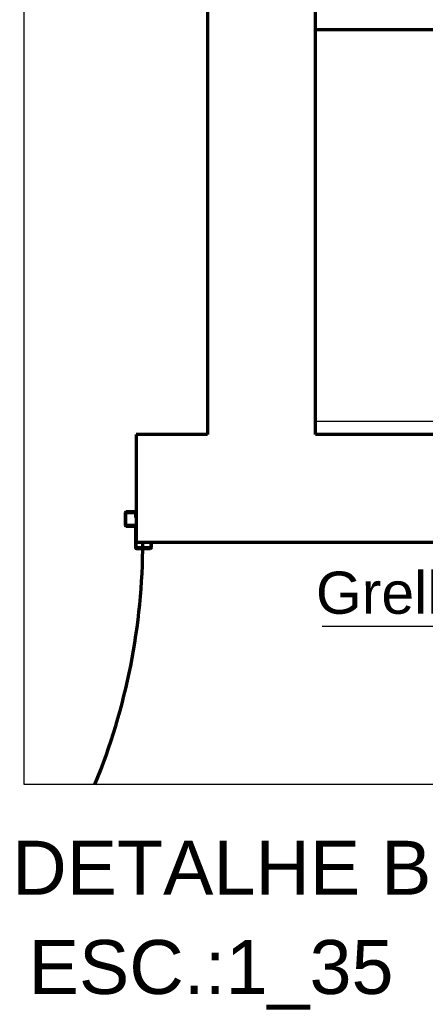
# Model space of a CAD drawing. Header units: millimetres. Extents: x -20654 to 2526, y -8238 to 977.
# Tile 132 of 219: x -10307.695 to -10307.094, y -4124.097 to -4122.637. Entities that reach past the tile are written whole.
import ezdxf

# ---------------------------------------------------------------- set-up
doc = ezdxf.new("R2010")
doc.units = ezdxf.units.MM
doc.linetypes.add('HIDDEN2', pattern=[0.47625, 0.3175, -0.15875])
for name, color, linetype in [('01 CONTORNO_dwg', 252, 'Continuous'), ('G-ANNO-TEXT', 7, 'Continuous'), ('TEXTO', 251, 'Continuous'), ('TQ-Conexões', 7, 'Continuous')]:
    doc.layers.add(name, color=color, linetype=linetype)
doc.styles.add('Arial', font='arial.ttf', dxfattribs={"height": 100})

msp = doc.modelspace()

# ---------------------------------------------------------------- linework, layer by layer
msp.add_line((-10307.2474, -4123.5362), (-10306.3194, -4123.5362))
at = {"layer": '01 CONTORNO_dwg', "lineweight": 70}
for p, q in [((-10307.4172, -4122.5992), (-10307.4172, -4123.2519)), ((-10307.2572, -4123.2519), (-10307.2572, -4122.5992)), ((-10306.2572, -4122.6519), (-10307.2572, -4122.6519)), ((-10306.2572, -4122.6519), (-10307.2572, -4122.6519)), ((-10307.4172, -4123.2519), (-10307.5229, -4123.2519)), ((-10307.5229, -4123.2519), (-10307.5229, -4123.4119)), ((-10305.0572, -4123.2519), (-10307.2572, -4123.2519)), ((-10307.5389, -4123.3684), (-10307.5389, -4123.3864)), ((-10307.5379, -4123.3864), (-10307.5379, -4123.3684)), ((-10307.5244, -4123.3669), (-10307.5374, -4123.3669)), ((-10307.5374, -4123.3679), (-10307.5244, -4123.3679)), ((-10307.5239, -4123.3684), (-10307.5239, -4123.3749)), ((-10307.5239, -4123.3749), (-10307.5229, -4123.3749)), ((-10307.5244, -4123.3869), (-10307.5374, -4123.3869)), ((-10307.5374, -4123.3879), (-10307.5244, -4123.3879)), ((-10307.5239, -4123.3884), (-10307.5239, -4123.4194)), ((-10307.5229, -4123.4194), (-10307.5229, -4123.4118)), ((-10307.5229, -4123.4119), (-10304.5372, -4123.4119)), ((-10307.5009, -4123.4119), (-10307.5009, -4123.4194)), ((-10307.4999, -4123.4194), (-10307.4999, -4123.4119)), ((-10307.5014, -4123.4199), (-10307.5224, -4123.4199)), ((-10307.5224, -4123.4209), (-10307.5014, -4123.4209))]:
    msp.add_line(p, q, dxfattribs=at)
at = {"layer": '01 CONTORNO_dwg'}
msp.add_line((-10306.2572, -4123.2328), (-10307.2572, -4123.2328), dxfattribs=at)
at = {"layer": '01 CONTORNO_dwg', "lineweight": 70}
for centre, radius, start, end in [((-10307.5374, -4123.3684), 0.0015, 90, 180), ((-10307.5374, -4123.3684), 0.0005, 90, 180), ((-10307.5244, -4123.3684), 0.0015, 0, 90), ((-10307.5244, -4123.3684), 0.0005, 0, 90), ((-10307.5374, -4123.3864), 0.0015, 180, 270), ((-10307.5374, -4123.3864), 0.0005, 180, 270), ((-10307.5244, -4123.3884), 0.0015, 5.1213, 90), ((-10307.5244, -4123.3884), 0.0005, 0, 90), ((-10308.4572, -4123.4119), 0.9443, 337.6575, 0), ((-10307.5224, -4123.4194), 0.0015, 180, 270), ((-10307.5224, -4123.4194), 0.0005, 180, 270), ((-10307.5014, -4123.4194), 0.0015, 270, 0), ((-10307.5014, -4123.4194), 0.0005, 270, 0)]:
    msp.add_arc(centre, radius, start, end, dxfattribs=at)
at = {"layer": 'TQ-Conexões', "color": 244, "linetype": 'HIDDEN2', "ltscale": 8, "true_color": 0x991b1e}
msp.add_lwpolyline([(-10307.6887, -4121.2879), (-10302.704, -4121.2879), (-10302.704, -4123.7708), (-10307.6887, -4123.7708)], close=True, dxfattribs=at)

# ---------------------------------------------------------------- texts
at = {"layer": 'G-ANNO-TEXT', "insert": (-10307.2564, -4123.4554), "char_height": 0.0625, "width": 0.921941, "attachment_point": 1, "style": 'Arial'}
msp.add_mtext('Grelha escamoteável', dxfattribs=at)
at = {"layer": 'TEXTO', "style": 'Arial'}
for s, p in [('DETALHE B', (-10307.7063, -4123.9344)), ('ESC.:1_35', (-10307.682, -4124.0816))]:
    msp.add_text(s, height=0.08, dxfattribs=at).set_placement(p)

doc.saveas('drawing.dxf')
